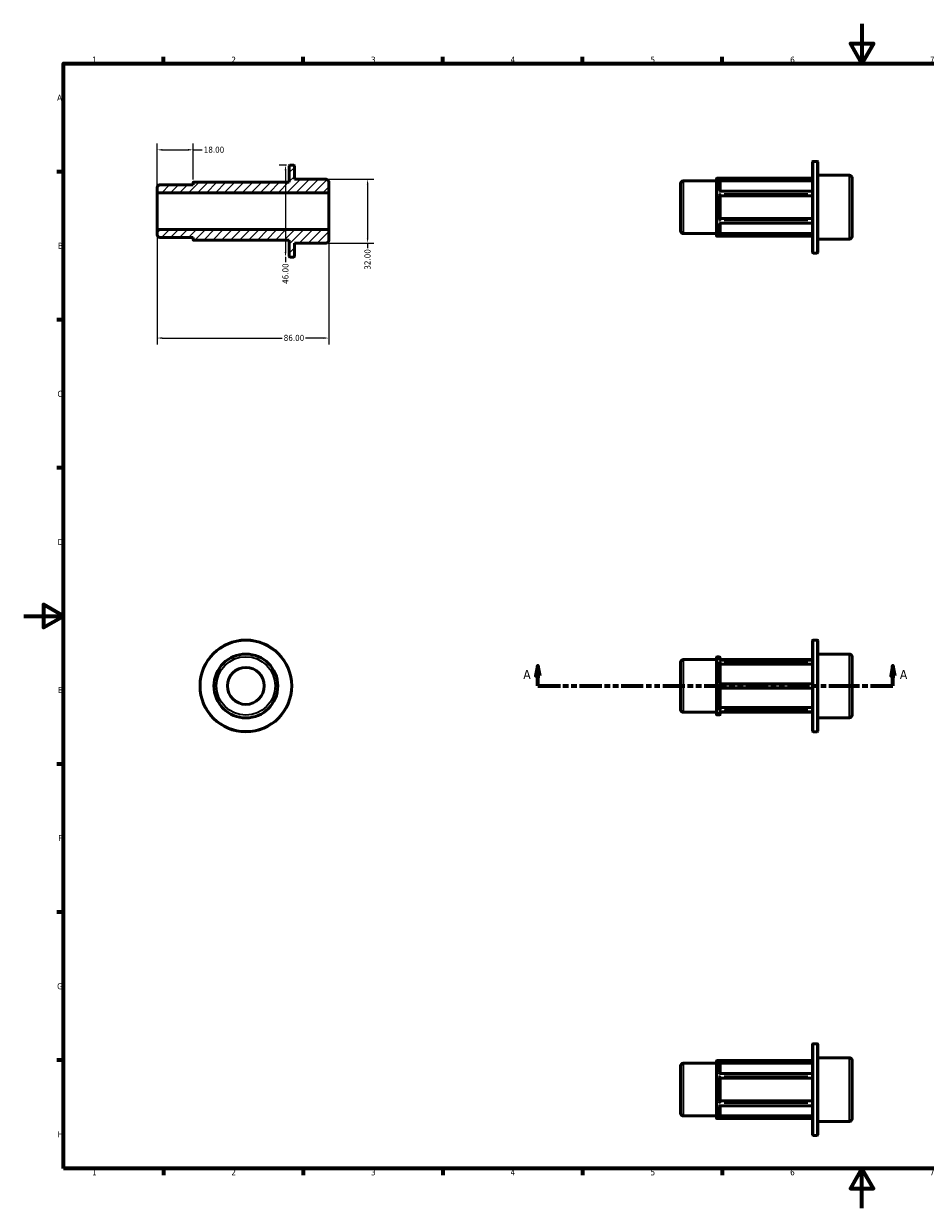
# Model space of a CAD drawing. Header units: millimetres. Extents: x 0 to 898, y 0 to 594.
# Tile 1 of 2: x 0 to 452, y 0 to 594. Entities that reach past the tile are written whole.
import ezdxf

# ---------------------------------------------------------------- set-up
doc = ezdxf.new("R2010")
doc.units = ezdxf.units.MM
doc.linetypes.add('DOUBLE_DASH_CHAIN', pattern=[1.2403, 0.6614, -0.0827, 0.1654, -0.0827, 0.1654, -0.0827])
for name, color, linetype, lineweight in [('Border (ANSI)', 7, 'Continuous', 70), ('Dimension (ANSI)', 7, 'Continuous', 25), ('Hatch (ANSI)', 7, 'Continuous', 18), ('Section Line (ANSI)', 7, 'DOUBLE_DASH_CHAIN', 70), ('Visible (ANSI)', 7, 'Continuous', 50), ('Visible Narrow (ANSI)', 7, 'Continuous', 35)]:
    doc.layers.add(name, color=color, linetype=linetype, lineweight=lineweight)
doc.styles.add('Label Text (ANSI)', font='tahoma.ttf')
doc.styles.add('Note Text (ANSI)', font='tahoma.ttf')
doc.dimstyles.new('Default - mm (ANSI)', dxfattribs={"dimtxt": 3.048, "dimasz": 2.5, "dimexe": 3.175, "dimexo": 1.6002, "dimgap": 0.8, "dimtad": 0, "dimtoh": 1, "dimrnd": 1e-08, "dimzin": 4, "dimdsep": 46, "dimtxsty": 'Note Text (ANSI)', "dimcen": 0.09, "dimdle": 10, "dimclrd": 256, "dimclre": 256, "dimclrt": 256, "dimadec": 1, "dimazin": 1, "dimtfac": 1, "dimtofl": 0, "dimtmove": 0, "dimatfit": 3, "dimfxl": 1, "dimtolj": 1, "dimtzin": 4, "dimlwd": -1, "dimlwe": -1, "dimarcsym": 0})

# ---------------------------------------------------------------- blocks, each defined once
blk = doc.blocks.new('Borders Default Border')
at = {"layer": 'Border (ANSI)'}
for p, q in [((70.08, 574), (70.08, 577.45)), ((140.17, 574), (140.17, 577.45)), ((210.25, 574), (210.25, 577.45)), ((280.33, 574), (280.33, 577.45)), ((350.42, 574), (350.42, 577.45)), ((490.58, 574), (490.58, 577.45)), ((560.67, 574), (560.67, 577.45)), ((630.75, 574), (630.75, 577.45)), ((700.83, 574), (700.83, 577.45)), ((770.92, 574), (770.92, 577.45)), ((20, 519.75), (16.55, 519.75)), ((821, 519.75), (824.45, 519.75)), ((20, 445.5), (16.55, 445.5)), ((821, 445.5), (824.45, 445.5)), ((20, 371.25), (16.55, 371.25)), ((821, 371.25), (824.45, 371.25)), ((20, 222.75), (16.55, 222.75)), ((821, 222.75), (824.45, 222.75)), ((20, 148.5), (16.55, 148.5)), ((821, 148.5), (824.45, 148.5)), ((20, 74.25), (16.55, 74.25)), ((821, 74.25), (824.45, 74.25)), ((70.08, 20), (70.08, 16.55)), ((140.17, 20), (140.17, 16.55)), ((210.25, 20), (210.25, 16.55)), ((280.33, 20), (280.33, 16.55)), ((350.42, 20), (350.42, 16.55)), ((490.58, 20), (490.58, 16.55)), ((560.67, 20), (560.67, 16.55)), ((630.75, 20), (630.75, 16.55)), ((700.83, 20), (700.83, 16.55)), ((770.92, 20), (770.92, 16.55))]:
    blk.add_line(p, q, dxfattribs=at)
at = {"layer": 'Border (ANSI)', "flags": 128}
for points in [[(420.5, 594), (420.5, 574), (414.73, 584), (426.27, 584), (420.5, 574)], [(20, 20), (20, 574), (821, 574), (821, 20), (20, 20)], [(0, 297), (20, 297), (10, 302.77), (10, 291.23), (20, 297)], [(841, 297), (821, 297), (831, 302.77), (831, 291.23), (821, 297)], [(420.5, 0), (420.5, 20), (414.73, 10), (426.27, 10), (420.5, 20)]]:
    blk.add_lwpolyline(points, dxfattribs=at)
at = {"layer": 'Border (ANSI)', "attachment_point": 7, "style": 'Note Text (ANSI)'}
for s, insert, char_height in [('1', (34.35, 574.4), 3.05), ('2', (104.2, 574.4), 3.05), ('3', (174.26, 574.34), 3.05), ('4', (244.23, 574.4), 3.05), ('5', (314.48, 574.34), 3.05), ('6', (384.49, 574.34), 3.05), ('7', (454.6, 574.4), 3.05), ('8', (524.63, 574.33), 3.05), ('9', (594.7, 574.34), 3.05), ('10', (663.96, 574.34), 3.048), ('11', (734.04, 574.4), 3.048), ('12', (804.13, 574.4), 3.048), ('A', (16.78, 555.35), 3.05), ('A', (821.63, 555.35), 3.05), ('B', (17.15, 481.1), 3.05), ('B', (821.99, 481.1), 3.05), ('C', (16.95, 406.8), 3.05), ('C', (821.8, 406.8), 3.05), ('D', (16.96, 332.6), 3.05), ('D', (821.81, 332.6), 3.05), ('E', (17.21, 258.35), 3.05), ('E', (822.05, 258.35), 3.05), ('F', (17.29, 184.1), 3.05), ('F', (822.14, 184.1), 3.05), ('G', (16.81, 109.79), 3.05), ('G', (821.66, 109.79), 3.05), ('H', (16.97, 35.6), 3.05), ('H', (821.81, 35.6), 3.05), ('1', (34.35, 16.55), 3.05), ('2', (104.2, 16.55), 3.05), ('3', (174.26, 16.49), 3.05), ('4', (244.23, 16.55), 3.05), ('5', (314.48, 16.49), 3.05), ('6', (384.49, 16.49), 3.05), ('7', (454.6, 16.55), 3.05), ('8', (524.63, 16.48), 3.05), ('9', (594.7, 16.49), 3.05), ('10', (663.96, 16.49), 3.048), ('11', (734.04, 16.55), 3.048), ('12', (804.13, 16.55), 3.048)]:
    blk.add_mtext(s, dxfattribs=dict(at, insert=insert, char_height=char_height))
blk = doc.blocks.new('2dTransSection0')
at = {"layer": 'Section Line (ANSI)', "linetype": 'Continuous'}
for p, q in [((257.98, 271.93), (256.98, 266.93)), ((257.98, 266.93), (257.98, 271.93)), ((258.98, 266.93), (257.98, 271.93)), ((436.08, 271.93), (435.08, 266.93)), ((436.08, 266.93), (436.08, 271.93)), ((437.08, 266.93), (436.08, 271.93)), ((256.98, 266.93), (258.98, 266.93)), ((257.98, 261.93), (257.98, 266.93)), ((257.98, 261.93), (269.24, 261.93)), ((424.83, 261.93), (436.08, 261.93)), ((435.08, 266.93), (437.08, 266.93)), ((436.08, 261.93), (436.08, 266.93))]:
    blk.add_line(p, q, dxfattribs=at)
at = {"layer": 'Section Line (ANSI)', "linetype": 'DOUBLE_DASH_CHAIN', "ltscale": 16.815035}
blk.add_line((257.98, 261.93), (436.08, 261.93), dxfattribs=at)
at = {"layer": 'Section Line (ANSI)', "linetype": 'Continuous', "flags": 128}
for points in [[(258.98, 266.93), (257.98, 271.93), (256.98, 266.93), (258.98, 266.93)], [(437.08, 266.93), (436.08, 271.93), (435.08, 266.93), (437.08, 266.93)]]:
    blk.add_lwpolyline(points, dxfattribs=at)
at = {"layer": 'Section Line (ANSI)'}
for points in [[(258.98, 266.93), (257.98, 271.93), (256.98, 266.93), (258.98, 266.93)], [(437.08, 266.93), (436.08, 271.93), (435.08, 266.93), (437.08, 266.93)]]:
    blk.add_solid(points, dxfattribs=at)
at = {"layer": 'Section Line (ANSI)', "char_height": 4.57, "attachment_point": 7, "style": 'Label Text (ANSI)'}
for insert in [(250.62, 265.43), (439.55, 265.43)]:
    blk.add_mtext('A', dxfattribs=dict(at, insert=insert))
blk = doc.blocks.new('*D7')
at = {"layer": 'Defpoints', "color": 0, "transparency": 16777216}
for p in [(85, 530.75), (85, 514.28), (67, 509.25)]:
    blk.add_point(p, dxfattribs=at)
at = {"layer": 'Dimension (ANSI)', "transparency": 16777216}
for p, q in [((67, 510.85), (67, 533.93)), ((69.5, 530.75), (82.5, 530.75)), ((85, 515.88), (85, 533.93)), ((85, 530.75), (89.52, 530.75))]:
    blk.add_line(p, q, dxfattribs=at)
for points in [[(69.5, 531.17), (69.5, 530.33), (67, 530.75)], [(82.5, 531.17), (82.5, 530.33), (85, 530.75)]]:
    blk.add_solid(points, dxfattribs=at)
at = {"layer": 'Dimension (ANSI)', "transparency": 16777216, "insert": (90.32, 532.34), "char_height": 3.048, "attachment_point": 1, "style": 'Note Text (ANSI)'}
blk.add_mtext('\\A1;18.00', dxfattribs=at)
blk = doc.blocks.new('*D8')
at = {"layer": 'Defpoints', "color": 0, "transparency": 16777216}
for p in [(67, 490.75), (153, 490.75), (153, 436.38)]:
    blk.add_point(p, dxfattribs=at)
at = {"layer": 'Dimension (ANSI)', "transparency": 16777216}
for p, q in [((67, 489.15), (67, 433.21)), ((153, 489.15), (153, 433.21)), ((69.5, 436.38), (129.65, 436.38)), ((150.5, 436.38), (141.35, 436.38))]:
    blk.add_line(p, q, dxfattribs=at)
for points in [[(69.5, 436.8), (69.5, 435.96), (67, 436.38)], [(150.5, 436.8), (150.5, 435.96), (153, 436.38)]]:
    blk.add_solid(points, dxfattribs=at)
at = {"layer": 'Dimension (ANSI)', "transparency": 16777216, "insert": (130.45, 437.98), "char_height": 3.048, "attachment_point": 1, "style": 'Note Text (ANSI)'}
blk.add_mtext('\\A1;86.00', dxfattribs=at)
blk = doc.blocks.new('*D9')
at = {"layer": 'Defpoints', "color": 0, "transparency": 16777216}
for p in [(151.68, 516), (151.68, 484), (172.53, 484)]:
    blk.add_point(p, dxfattribs=at)
at = {"layer": 'Dimension (ANSI)', "transparency": 16777216}
for p, q in [((153.28, 516), (175.7, 516)), ((172.53, 513.5), (172.53, 486.5)), ((153.28, 484), (175.7, 484)), ((172.53, 484), (172.53, 481.5))]:
    blk.add_line(p, q, dxfattribs=at)
for points in [[(172.11, 513.5), (172.94, 513.5), (172.53, 516)], [(172.11, 486.5), (172.94, 486.5), (172.53, 484)]]:
    blk.add_solid(points, dxfattribs=at)
at = {"layer": 'Dimension (ANSI)', "transparency": 16777216, "insert": (170.94, 470.65), "char_height": 3.048, "attachment_point": 1, "rotation": 90, "style": 'Note Text (ANSI)'}
blk.add_mtext('\\A1;32.00', dxfattribs=at)
blk = doc.blocks.new('*D10')
at = {"layer": 'Defpoints', "color": 0, "transparency": 16777216}
for p in [(133.48, 523), (131.35, 477), (135.54, 477)]:
    blk.add_point(p, dxfattribs=at)
at = {"layer": 'Dimension (ANSI)', "transparency": 16777216}
for p, q in [((131.88, 523), (128.18, 523)), ((131.35, 520.5), (131.35, 479.5)), ((131.35, 477), (131.35, 474.5))]:
    blk.add_line(p, q, dxfattribs=at)
for points in [[(130.93, 520.5), (131.77, 520.5), (131.35, 523)], [(130.93, 479.5), (131.77, 479.5), (131.35, 477)]]:
    blk.add_solid(points, dxfattribs=at)
at = {"layer": 'Dimension (ANSI)', "transparency": 16777216, "insert": (129.77, 463.53), "char_height": 3.048, "attachment_point": 1, "rotation": 90, "style": 'Note Text (ANSI)'}
blk.add_mtext('\\A1;46.00', dxfattribs=at)

msp = doc.modelspace()

# ---------------------------------------------------------------- hatches: boundary and pattern name
at = {"layer": 'Hatch (ANSI)'}
h = msp.add_hatch(dxfattribs=at)
h.set_pattern_fill('ANSI31', color=256, scale=25.4, style=0)
h.set_pattern_definition([(45, (0, 0), (-2.245064, 2.245064), [])])
edge = h.paths.add_edge_path()
edge.add_ellipse((68.322, 488.102), major_axis=(-1.322, 0), ratio=1, start_angle=0, end_angle=90)
edge.add_line((68.322, 486.779), (85, 486.779))
edge.add_line((85, 486.779), (85, 485.722))
edge.add_ellipse((85.264, 485.722), major_axis=(-0.264, 0), ratio=1, start_angle=0, end_angle=90)
edge.add_line((85.264, 485.457), (133.22, 485.457))
edge.add_line((133.22, 485.457), (133.22, 477.264))
edge.add_ellipse((133.484, 477.264), major_axis=(-0.264, 0), ratio=1, start_angle=0, end_angle=90)
edge.add_line((133.484, 477), (135.536, 477))
edge.add_ellipse((135.536, 477.264), major_axis=(0, -0.264), ratio=1, start_angle=0, end_angle=90)
edge.add_line((135.8, 477.264), (135.8, 484))
edge.add_line((135.8, 484), (151.678, 484))
edge.add_ellipse((151.678, 485.322), major_axis=(0, -1.322), ratio=1, start_angle=0, end_angle=90)
edge.add_line((153, 485.322), (153, 490.746))
edge.add_line((153, 490.746), (67, 490.746))
edge.add_line((67, 490.746), (67, 488.102))
edge = h.paths.add_edge_path()
edge.add_ellipse((68.322, 511.898), major_axis=(0, 1.322), ratio=1, start_angle=0, end_angle=90)
edge.add_line((67, 511.898), (67, 509.254))
edge.add_line((67, 509.254), (153, 509.254))
edge.add_line((153, 509.254), (153, 514.678))
edge.add_ellipse((151.678, 514.678), major_axis=(1.322, 0), ratio=1, start_angle=0, end_angle=90)
edge.add_line((151.678, 516), (135.8, 516))
edge.add_line((135.8, 516), (135.8, 522.736))
edge.add_ellipse((135.536, 522.736), major_axis=(0.264, 0), ratio=1, start_angle=0, end_angle=90)
edge.add_line((135.536, 523), (133.484, 523))
edge.add_ellipse((133.484, 522.736), major_axis=(0, 0.264), ratio=1, start_angle=0, end_angle=90)
edge.add_line((133.22, 522.736), (133.22, 514.543))
edge.add_line((133.22, 514.543), (85.264, 514.543))
edge.add_ellipse((85.264, 514.278), major_axis=(0, 0.264), ratio=1, start_angle=0, end_angle=90)
edge.add_line((85, 514.278), (85, 513.22))
edge.add_line((85, 513.22), (68.322, 513.22))

# ---------------------------------------------------------------- linework, layer by layer
at = {"layer": 'Visible (ANSI)'}
for p, q in [((133.22, 522.736), (133.22, 514.543)), ((135.536, 523), (133.484, 523)), ((135.8, 516), (135.8, 522.736)), ((395.751, 479.247), (395.751, 524.718)), ((396.016, 524.982), (398.067, 524.982)), ((398.331, 524.718), (398.331, 479.247)), ((398.331, 517.982), (414.209, 517.982)), ((67, 511.898), (67, 509.254)), ((85, 513.22), (68.322, 513.22)), ((85, 514.278), (85, 513.22)), ((133.22, 514.543), (85.264, 514.543)), ((151.678, 516), (135.8, 516)), ((153, 509.254), (153, 514.678)), ((329.531, 490.084), (329.531, 513.881)), ((330.853, 515.203), (347.531, 515.203)), ((347.531, 487.704), (347.531, 516.26)), ((347.796, 516.525), (395.751, 516.525)), ((349.331, 516.221), (349.331, 510.062)), ((395.751, 515.16), (349.331, 515.16)), ((415.531, 516.66), (415.531, 487.304)), ((67, 509.254), (153, 509.254)), ((67, 490.746), (67, 509.254)), ((153, 490.746), (153, 509.254)), ((349.287, 510.062), (395.751, 510.062)), ((349.331, 508.186), (349.331, 495.779)), ((395.751, 507.655), (349.331, 507.655)), ((349.287, 493.903), (395.751, 493.903)), ((349.331, 496.309), (395.751, 496.309)), ((349.331, 493.903), (349.331, 487.743)), ((153, 490.746), (67, 490.746)), ((67, 490.746), (67, 488.102)), ((153, 485.322), (153, 490.746)), ((330.853, 488.762), (347.531, 488.762)), ((347.796, 487.44), (395.751, 487.44)), ((349.331, 488.804), (395.751, 488.804)), ((68.322, 486.779), (85, 486.779)), ((85, 486.779), (85, 485.722)), ((85.264, 485.457), (133.22, 485.457)), ((133.22, 485.457), (133.22, 477.264)), ((135.8, 477.264), (135.8, 484)), ((135.8, 484), (151.678, 484)), ((398.331, 485.982), (414.209, 485.982)), ((133.484, 477), (135.536, 477)), ((396.016, 478.982), (398.067, 478.982)), ((395.751, 239.192), (395.751, 284.663)), ((396.016, 284.927), (398.067, 284.927)), ((398.331, 284.663), (398.331, 239.192)), ((329.531, 250.029), (329.531, 273.826)), ((330.853, 275.148), (347.531, 275.148)), ((347.531, 247.649), (347.531, 276.206)), ((347.796, 276.47), (349.067, 276.47)), ((349.185, 274.935), (395.751, 274.935)), ((349.331, 276.206), (349.331, 274.935)), ((349.331, 275.148), (395.751, 275.148)), ((349.331, 273.73), (349.331, 262.985)), ((398.331, 277.927), (414.209, 277.927)), ((415.531, 276.605), (415.531, 247.249)), ((395.751, 272.811), (349.331, 272.811)), ((395.751, 262.985), (349.331, 262.985)), ((349.331, 260.87), (349.331, 250.125)), ((349.331, 260.87), (395.751, 260.87)), ((349.331, 251.044), (395.751, 251.044)), ((330.853, 248.707), (347.531, 248.707)), ((347.796, 247.385), (349.067, 247.385)), ((349.185, 248.92), (395.751, 248.92)), ((349.331, 248.92), (349.331, 247.649)), ((349.331, 248.707), (395.751, 248.707)), ((398.331, 245.927), (414.209, 245.927)), ((396.016, 238.927), (398.067, 238.927)), ((395.751, 36.793), (395.751, 82.264)), ((396.016, 82.529), (398.067, 82.529)), ((398.331, 82.264), (398.331, 36.793)), ((329.531, 47.63), (329.531, 71.427)), ((330.853, 72.749), (347.531, 72.749)), ((347.531, 45.251), (347.531, 73.807)), ((347.796, 74.071), (395.751, 74.071)), ((349.331, 73.768), (349.331, 67.608)), ((395.751, 72.707), (349.331, 72.707)), ((398.331, 75.529), (414.209, 75.529)), ((415.531, 74.207), (415.531, 44.851)), ((349.287, 67.608), (395.751, 67.608)), ((349.331, 65.732), (349.331, 53.325)), ((395.751, 65.202), (349.331, 65.202)), ((349.331, 53.856), (395.751, 53.856)), ((349.287, 51.449), (395.751, 51.449)), ((349.331, 51.449), (349.331, 45.29)), ((330.853, 46.308), (347.531, 46.308)), ((347.796, 44.986), (395.751, 44.986)), ((349.331, 46.351), (395.751, 46.351)), ((398.331, 43.529), (414.209, 43.529)), ((396.016, 36.529), (398.067, 36.529))]:
    msp.add_line(p, q, dxfattribs=at)
for radius in [23, 16, 9.254]:
    msp.add_circle((111.459, 261.927), radius, dxfattribs=at)
for centre, radius, start, end in [((133.484, 522.736), 0.264, 90, 180), ((135.536, 522.736), 0.264, 0, 90), ((396.016, 524.718), 0.264, 90, 180), ((398.067, 524.718), 0.264, 0, 90), ((414.209, 516.66), 1.322, 0, 90), ((68.322, 511.898), 1.322, 90, 180), ((85.264, 514.278), 0.264, 90, 180), ((151.678, 514.678), 1.322, 0, 90), ((330.853, 513.881), 1.322, 90, 180), ((347.796, 516.26), 0.264, 90, 180), ((68.322, 488.102), 1.322, 180, 270), ((330.853, 490.084), 1.322, 180, 270), ((347.796, 487.704), 0.264, 180, 270), ((414.209, 487.304), 1.322, 270, 0), ((85.264, 485.722), 0.264, 180, 270), ((151.678, 485.322), 1.322, 270, 0), ((133.484, 477.264), 0.264, 180, 270), ((135.536, 477.264), 0.264, 270, 0), ((396.016, 479.247), 0.264, 180, 270), ((398.067, 479.247), 0.264, 270, 0), ((396.016, 284.663), 0.264, 90, 180), ((398.067, 284.663), 0.264, 0, 90), ((330.853, 273.826), 1.322, 90, 180), ((347.796, 276.206), 0.264, 90, 180), ((349.067, 276.206), 0.264, 0, 90), ((414.209, 276.605), 1.322, 0, 90), ((330.853, 250.029), 1.322, 180, 270), ((347.796, 247.649), 0.264, 180, 270), ((349.067, 247.649), 0.264, 270, 0), ((414.209, 247.249), 1.322, 270, 0), ((396.016, 239.192), 0.264, 180, 270), ((398.067, 239.192), 0.264, 270, 0), ((396.016, 82.264), 0.264, 90, 180), ((398.067, 82.264), 0.264, 0, 90), ((330.853, 71.427), 1.322, 90, 180), ((347.796, 73.807), 0.264, 90, 180), ((414.209, 74.207), 1.322, 0, 90), ((330.853, 47.63), 1.322, 180, 270), ((347.796, 45.251), 0.264, 180, 270), ((414.209, 44.851), 1.322, 270, 0), ((396.016, 36.793), 0.264, 180, 270), ((398.067, 36.793), 0.264, 270, 0)]:
    msp.add_arc(centre, radius, start, end, dxfattribs=at)
for points, knots in [([(349.331, 516.238), (349.329, 516.263), (349.324, 516.288), (349.306, 516.338), (349.293, 516.363), (349.257, 516.414), (349.231, 516.437), (349.184, 516.469), (349.162, 516.48), (349.116, 516.496), (349.093, 516.501), (349.068, 516.502), (349.068, 516.502), (349.067, 516.502)], [-0.048845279, -0.048845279, -0.048845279, -0.048845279, -0.041237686, -0.041237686, -0.032146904, -0.032146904, -0.019753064, -0.019753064, -0.010054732, -0.010054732, 0, 0, 0.000326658, 0.000326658, 0.000326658, 0.000326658]), ([(349.067, 509.942), (349.068, 509.943), (349.068, 509.943), (349.096, 509.967), (349.124, 509.988), (349.176, 510.022), (349.2, 510.036), (349.247, 510.056), (349.269, 510.062), (349.287, 510.062)], [-0.119150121, -0.119150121, -0.119150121, -0.119150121, -0.118749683, -0.118749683, -0.104508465, -0.104508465, -0.090927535, -0.090927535, -0.077037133, -0.077037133, -0.077037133, -0.077037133]), ([(349.331, 508.194), (349.329, 508.207), (349.324, 508.222), (349.306, 508.26), (349.293, 508.282), (349.257, 508.337), (349.231, 508.37), (349.184, 508.426), (349.162, 508.45), (349.116, 508.496), (349.093, 508.519), (349.068, 508.541), (349.068, 508.542), (349.067, 508.543)], [-0.048845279, -0.048845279, -0.048845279, -0.048845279, -0.041237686, -0.041237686, -0.032146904, -0.032146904, -0.019753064, -0.019753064, -0.010054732, -0.010054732, 0, 0, 0.000326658, 0.000326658, 0.000326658, 0.000326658]), ([(349.067, 495.422), (349.068, 495.423), (349.068, 495.423), (349.096, 495.449), (349.124, 495.475), (349.176, 495.53), (349.2, 495.558), (349.247, 495.616), (349.27, 495.646), (349.302, 495.697), (349.313, 495.718), (349.326, 495.749), (349.329, 495.76), (349.331, 495.77)], [-0.119150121, -0.119150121, -0.119150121, -0.119150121, -0.118749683, -0.118749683, -0.104508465, -0.104508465, -0.090927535, -0.090927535, -0.076769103, -0.076769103, -0.066175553, -0.066175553, -0.058863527, -0.058863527, -0.058863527, -0.058863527]), ([(349.287, 493.903), (349.284, 493.903), (349.281, 493.903), (349.257, 493.906), (349.231, 493.915), (349.184, 493.938), (349.162, 493.952), (349.116, 493.983), (349.093, 494.001), (349.068, 494.021), (349.068, 494.022), (349.067, 494.023)], [-0.034027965, -0.034027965, -0.034027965, -0.034027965, -0.032146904, -0.032146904, -0.019753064, -0.019753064, -0.010054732, -0.010054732, 0, 0, 0.000326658, 0.000326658, 0.000326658, 0.000326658]), ([(349.067, 487.462), (349.068, 487.462), (349.068, 487.462), (349.096, 487.464), (349.124, 487.47), (349.176, 487.491), (349.2, 487.505), (349.247, 487.542), (349.27, 487.566), (349.302, 487.618), (349.313, 487.642), (349.326, 487.688), (349.329, 487.707), (349.331, 487.726)], [-0.119150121, -0.119150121, -0.119150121, -0.119150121, -0.118749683, -0.118749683, -0.104508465, -0.104508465, -0.090927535, -0.090927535, -0.076769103, -0.076769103, -0.066175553, -0.066175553, -0.058863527, -0.058863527, -0.058863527, -0.058863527]), ([(349.067, 274.906), (349.068, 274.906), (349.068, 274.907), (349.096, 274.919), (349.124, 274.928), (349.162, 274.934), (349.174, 274.935), (349.185, 274.935)], [-0.119150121, -0.119150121, -0.119150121, -0.119150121, -0.118749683, -0.118749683, -0.104508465, -0.104508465, -0.098189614, -0.098189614, -0.098189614, -0.098189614]), ([(349.331, 273.745), (349.329, 273.766), (349.324, 273.789), (349.306, 273.84), (349.293, 273.867), (349.257, 273.928), (349.231, 273.961), (349.184, 274.011), (349.162, 274.032), (349.116, 274.068), (349.093, 274.084), (349.068, 274.097), (349.068, 274.098), (349.067, 274.098)], [-0.048845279, -0.048845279, -0.048845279, -0.048845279, -0.041237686, -0.041237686, -0.032146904, -0.032146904, -0.019753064, -0.019753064, -0.010054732, -0.010054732, 0, 0, 0.000326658, 0.000326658, 0.000326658, 0.000326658]), ([(349.067, 262.735), (349.068, 262.736), (349.068, 262.737), (349.096, 262.765), (349.124, 262.792), (349.176, 262.844), (349.2, 262.868), (349.247, 262.913), (349.27, 262.934), (349.302, 262.963), (349.313, 262.973), (349.326, 262.983), (349.329, 262.985), (349.331, 262.985)], [-0.119150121, -0.119150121, -0.119150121, -0.119150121, -0.118749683, -0.118749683, -0.104508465, -0.104508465, -0.090927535, -0.090927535, -0.076769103, -0.076769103, -0.066175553, -0.066175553, -0.058863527, -0.058863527, -0.058863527, -0.058863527]), ([(349.331, 260.87), (349.329, 260.87), (349.324, 260.873), (349.306, 260.888), (349.293, 260.899), (349.257, 260.933), (349.231, 260.957), (349.184, 261.003), (349.162, 261.025), (349.116, 261.07), (349.093, 261.093), (349.068, 261.118), (349.068, 261.119), (349.067, 261.119)], [-0.048845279, -0.048845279, -0.048845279, -0.048845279, -0.041237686, -0.041237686, -0.032146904, -0.032146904, -0.019753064, -0.019753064, -0.010054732, -0.010054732, 0, 0, 0.000326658, 0.000326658, 0.000326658, 0.000326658]), ([(349.067, 249.757), (349.068, 249.757), (349.068, 249.757), (349.096, 249.773), (349.124, 249.792), (349.176, 249.835), (349.2, 249.86), (349.247, 249.915), (349.27, 249.946), (349.302, 250.005), (349.313, 250.031), (349.326, 250.075), (349.329, 250.093), (349.331, 250.11)], [-0.119150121, -0.119150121, -0.119150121, -0.119150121, -0.118749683, -0.118749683, -0.104508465, -0.104508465, -0.090927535, -0.090927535, -0.076769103, -0.076769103, -0.066175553, -0.066175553, -0.058863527, -0.058863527, -0.058863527, -0.058863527]), ([(349.185, 248.92), (349.17, 248.92), (349.155, 248.922), (349.116, 248.929), (349.093, 248.937), (349.068, 248.948), (349.068, 248.948), (349.067, 248.949)], [-0.016776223, -0.016776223, -0.016776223, -0.016776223, -0.010054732, -0.010054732, 0, 0, 0.000326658, 0.000326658, 0.000326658, 0.000326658]), ([(349.331, 73.785), (349.329, 73.81), (349.324, 73.834), (349.306, 73.885), (349.293, 73.909), (349.257, 73.96), (349.231, 73.984), (349.184, 74.016), (349.162, 74.027), (349.116, 74.042), (349.093, 74.047), (349.068, 74.049), (349.068, 74.049), (349.067, 74.049)], [-0.048845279, -0.048845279, -0.048845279, -0.048845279, -0.041237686, -0.041237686, -0.032146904, -0.032146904, -0.019753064, -0.019753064, -0.010054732, -0.010054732, 0, 0, 0.000326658, 0.000326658, 0.000326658, 0.000326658]), ([(349.067, 67.489), (349.068, 67.489), (349.068, 67.49), (349.096, 67.513), (349.124, 67.534), (349.176, 67.568), (349.2, 67.582), (349.247, 67.602), (349.269, 67.608), (349.287, 67.608)], [-0.119150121, -0.119150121, -0.119150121, -0.119150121, -0.118749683, -0.118749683, -0.104508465, -0.104508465, -0.090927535, -0.090927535, -0.077037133, -0.077037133, -0.077037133, -0.077037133]), ([(349.331, 65.741), (349.329, 65.753), (349.324, 65.769), (349.306, 65.806), (349.293, 65.829), (349.257, 65.883), (349.231, 65.916), (349.184, 65.972), (349.162, 65.996), (349.116, 66.043), (349.093, 66.066), (349.068, 66.088), (349.068, 66.088), (349.067, 66.089)], [-0.048845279, -0.048845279, -0.048845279, -0.048845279, -0.041237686, -0.041237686, -0.032146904, -0.032146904, -0.019753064, -0.019753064, -0.010054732, -0.010054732, 0, 0, 0.000326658, 0.000326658, 0.000326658, 0.000326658]), ([(349.067, 52.968), (349.068, 52.969), (349.068, 52.97), (349.096, 52.995), (349.124, 53.022), (349.176, 53.076), (349.2, 53.104), (349.247, 53.162), (349.27, 53.193), (349.302, 53.243), (349.313, 53.264), (349.326, 53.295), (349.329, 53.307), (349.331, 53.317)], [-0.119150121, -0.119150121, -0.119150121, -0.119150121, -0.118749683, -0.118749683, -0.104508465, -0.104508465, -0.090927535, -0.090927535, -0.076769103, -0.076769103, -0.066175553, -0.066175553, -0.058863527, -0.058863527, -0.058863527, -0.058863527]), ([(349.287, 51.449), (349.284, 51.449), (349.281, 51.45), (349.257, 51.452), (349.231, 51.461), (349.184, 51.485), (349.162, 51.498), (349.116, 51.529), (349.093, 51.547), (349.068, 51.568), (349.068, 51.568), (349.067, 51.569)], [-0.034027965, -0.034027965, -0.034027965, -0.034027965, -0.032146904, -0.032146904, -0.019753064, -0.019753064, -0.010054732, -0.010054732, 0, 0, 0.000326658, 0.000326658, 0.000326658, 0.000326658]), ([(349.067, 45.009), (349.068, 45.009), (349.068, 45.009), (349.096, 45.011), (349.124, 45.017), (349.176, 45.037), (349.2, 45.051), (349.247, 45.089), (349.27, 45.113), (349.302, 45.164), (349.313, 45.189), (349.326, 45.234), (349.329, 45.253), (349.331, 45.273)], [-0.119150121, -0.119150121, -0.119150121, -0.119150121, -0.118749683, -0.118749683, -0.104508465, -0.104508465, -0.090927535, -0.090927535, -0.076769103, -0.076769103, -0.066175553, -0.066175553, -0.058863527, -0.058863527, -0.058863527, -0.058863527])]:
    msp.add_open_spline(points, degree=3, knots=knots, dxfattribs=at)
for points in [[(349.331, 516.221), (349.331, 516.227), (349.331, 516.233), (349.331, 516.238)], [(349.331, 508.186), (349.331, 508.189), (349.331, 508.192), (349.331, 508.194)], [(349.331, 495.77), (349.331, 495.773), (349.331, 495.776), (349.331, 495.779)], [(349.331, 487.726), (349.331, 487.732), (349.331, 487.738), (349.331, 487.743)], [(349.331, 273.73), (349.331, 273.735), (349.331, 273.74), (349.331, 273.745)], [(349.331, 250.11), (349.331, 250.115), (349.331, 250.12), (349.331, 250.125)], [(349.331, 73.768), (349.331, 73.773), (349.331, 73.779), (349.331, 73.785)], [(349.331, 65.732), (349.331, 65.735), (349.331, 65.738), (349.331, 65.741)], [(349.331, 53.317), (349.331, 53.32), (349.331, 53.322), (349.331, 53.325)], [(349.331, 45.273), (349.331, 45.279), (349.331, 45.284), (349.331, 45.29)]]:
    msp.add_open_spline(points, degree=3, dxfattribs=at)
at = {"layer": 'Visible Narrow (ANSI)'}
for p, q in [((396.016, 524.699), (396.016, 479.265)), ((398.067, 479.265), (398.067, 524.699)), ((414.209, 486.179), (414.209, 517.785)), ((330.853, 515.04), (330.853, 488.925)), ((347.796, 516.346), (347.796, 487.619)), ((349.067, 510.503), (349.067, 516.449)), ((393.417, 516.502), (351.401, 516.502)), ((351.652, 516.238), (393.43, 516.238)), ((349.067, 496.036), (349.067, 507.928)), ((351.401, 509.942), (393.417, 509.942)), ((393.417, 508.543), (351.401, 508.543)), ((351.652, 508.194), (393.43, 508.194)), ((349.067, 487.516), (349.067, 493.462)), ((351.401, 495.422), (393.417, 495.422)), ((393.417, 494.023), (351.401, 494.023)), ((393.43, 495.77), (351.652, 495.77)), ((351.401, 487.462), (393.417, 487.462)), ((393.43, 487.726), (351.652, 487.726)), ((396.016, 284.644), (396.016, 239.211)), ((398.067, 239.211), (398.067, 284.644)), ((330.853, 274.985), (330.853, 248.87)), ((347.796, 276.291), (347.796, 247.564)), ((349.067, 275.056), (349.067, 276.466)), ((349.067, 263.414), (349.067, 273.712)), ((351.401, 274.906), (393.417, 274.906)), ((393.417, 274.098), (351.401, 274.098)), ((351.652, 273.745), (393.43, 273.745)), ((414.209, 246.124), (414.209, 277.73)), ((351.401, 262.735), (393.417, 262.735)), ((349.067, 250.142), (349.067, 260.441)), ((393.417, 261.119), (351.401, 261.119)), ((351.401, 249.757), (393.417, 249.757)), ((393.43, 250.11), (351.652, 250.11)), ((349.067, 247.389), (349.067, 248.799)), ((393.417, 248.949), (351.401, 248.949)), ((396.016, 82.246), (396.016, 36.812)), ((398.067, 36.812), (398.067, 82.246)), ((330.853, 72.587), (330.853, 46.471)), ((347.796, 73.892), (347.796, 45.165)), ((349.067, 68.049), (349.067, 73.995)), ((393.417, 74.049), (351.401, 74.049)), ((351.652, 73.785), (393.43, 73.785)), ((414.209, 43.726), (414.209, 75.332)), ((349.067, 53.583), (349.067, 65.475)), ((351.401, 67.489), (393.417, 67.489)), ((393.417, 66.089), (351.401, 66.089)), ((351.652, 65.741), (393.43, 65.741)), ((349.067, 45.062), (349.067, 51.008)), ((351.401, 52.968), (393.417, 52.968)), ((393.417, 51.569), (351.401, 51.569)), ((393.43, 53.317), (351.652, 53.317)), ((351.401, 45.009), (393.417, 45.009)), ((393.43, 45.273), (351.652, 45.273))]:
    msp.add_line(p, q, dxfattribs=at)
for radius in [22.736, 14.678]:
    msp.add_circle((111.459, 261.927), radius, dxfattribs=at)

# ---------------------------------------------------------------- block references
msp.add_blockref('Borders Default Border', (0, 0))
at = {"layer": 'Section Line (ANSI)'}
msp.add_blockref('2dTransSection0', (0, 0), dxfattribs=at)

# ---------------------------------------------------------------- dimensions: what is measured, and where the dimension line sits
at = {"layer": 'Dimension (ANSI)'}
for base, p1, p2, angle, override, picture, middle in [((85, 530.75), (67, 509.254), (85, 514.278), 180, {"dimtoh": 0, "dimdec": 2, "dimtp": 0, "dimtm": 0, "dimtdec": 2, "dimatfit": 2}, '*D7', (95.214, 530.75)), ((131.352, 477), (133.484, 523), (135.536, 477), 90, {"dimtoh": 0, "dimdec": 2, "dimse2": 1, "dimtp": 0, "dimtm": 0, "dimtdec": 2, "dimatfit": 2}, '*D10', (131.352, 468.614)), ((172.527, 484), (151.678, 516), (151.678, 484), 90, {"dimtoh": 0, "dimdec": 2, "dimtp": 0, "dimtm": 0, "dimtdec": 2, "dimatfit": 2}, '*D9', (172.527, 475.673)), ((153, 436.382), (67, 490.746), (153, 490.746), 180, {"dimtoh": 0, "dimdec": 2, "dimtp": 0, "dimtm": 0, "dimtdec": 2, "dimatfit": 1}, '*D8', (135.5, 436.382))]:
    dim = msp.add_linear_dim(base=base, p1=p1, p2=p2, angle=angle, dimstyle='Default - mm (ANSI)', override=override, dxfattribs=at)
    dim.commit()
    dim.dimension.update_dxf_attribs({"geometry": picture, "text_midpoint": middle, "dimtype": 160})

doc.saveas('drawing.dxf')
